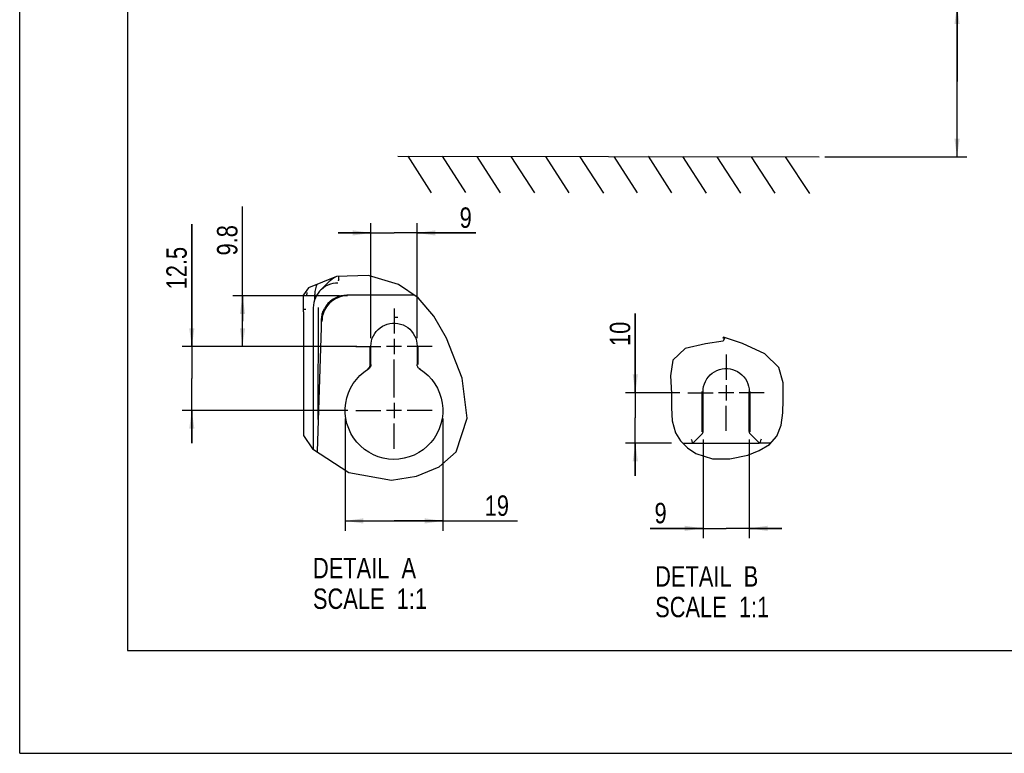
# Model space of a CAD drawing. Header units: inches. Extents: x 0 to 117, y 0 to 83.
# Tile 1 of 78: x 0 to 38, y 0 to 28. Entities that reach past the tile are written whole.
import ezdxf

# ---------------------------------------------------------------- set-up
doc = ezdxf.new("R2010")
doc.units = ezdxf.units.IN
doc.header["$LTSCALE"] = 6.431102
doc.header["$MEASUREMENT"] = 0
doc.linetypes.add('CENTER', pattern=[0.6, 0.375, -0.075, 0.075, -0.075])
doc.layers.get('0').update_dxf_attribs({"linetype": 'CONTINUOUS'})
doc.layers.add('DEFAULT_1', color=7, linetype='CENTER')
doc.styles.get("Standard").update_dxf_attribs({"font": 'txt', "width": 0.8})
doc.dimstyles.new('DIMSTYLE_1', dxfattribs={"dimtxt": 0.78125, "dimasz": 0.7, "dimexe": 0.18, "dimexo": 0.0625, "dimgap": 0.09, "dimtad": 1, "dimdec": 1, "dimzin": 4, "dimdsep": 46, "dimtxsty": 'STANDARD', "dimblk": '_FILLED', "dimblk1": '_FILLED', "dimblk2": '_FILLED', "dimcen": 0.09, "dimadec": 0, "dimazin": 0, "dimtfac": 1, "dimtdec": 1, "dimtofl": 0, "dimtmove": 0, "dimatfit": 3, "dimldrblk": '_FILLED', "dimfxl": 1, "dimtolj": 1, "dimtzin": 4, "dimarcsym": 0})
doc.dimstyles.new('DIMSTYLE_3', dxfattribs={"dimtxt": 0.78125, "dimasz": 0.7, "dimexe": 0.18, "dimexo": 0.0625, "dimgap": 0.09, "dimtad": 1, "dimdec": 0, "dimlfac": 0.2, "dimzin": 4, "dimdsep": 46, "dimtxsty": 'STANDARD', "dimblk": '_FILLED', "dimblk1": '_FILLED', "dimblk2": '_FILLED', "dimcen": 0.09, "dimadec": 0, "dimazin": 0, "dimtfac": 1, "dimtdec": 0, "dimtofl": 0, "dimtmove": 0, "dimatfit": 3, "dimldrblk": '_FILLED', "dimfxl": 1, "dimtolj": 1, "dimtzin": 4, "dimarcsym": 0})
doc.dimstyles.new('DIMSTYLE_4', dxfattribs={"dimtxt": 0.78125, "dimasz": 0.7, "dimexe": 0.18, "dimexo": 0.0625, "dimgap": 0.09, "dimtad": 1, "dimdec": 1, "dimlfac": 0.2, "dimzin": 4, "dimdsep": 46, "dimtxsty": 'STANDARD', "dimblk": '_FILLED', "dimblk1": '_FILLED', "dimblk2": '_FILLED', "dimcen": 0.09, "dimadec": 0, "dimazin": 0, "dimtfac": 1, "dimtdec": 1, "dimtofl": 0, "dimtmove": 0, "dimatfit": 3, "dimldrblk": '_FILLED', "dimfxl": 1, "dimtolj": 1, "dimtzin": 4, "dimarcsym": 0})

# ---------------------------------------------------------------- blocks, each defined once
blk = doc.blocks.new('_FILLED')
at = {"color": 0, "linetype": 'BYBLOCK'}
blk.add_solid([(0, 0), (-1, 0.143), (-1, -0.143)], dxfattribs=at)
blk = doc.blocks.new('*D1')
at = {"color": 7, "linetype": 'CONTINUOUS'}
for p, q in [((35.889, 25.726), (35.889, 34.062)), ((27.664, 28.618), (35.694, 28.618)), ((35.694, 28.618), (36.264, 28.618)), ((35.889, 28.618), (35.889, 25.726)), ((35.889, 22.834), (35.889, 25.726)), ((30.831, 22.834), (35.694, 22.834)), ((35.694, 22.834), (36.264, 22.834))]:
    blk.add_line(p, q, dxfattribs=at)
at = {"color": 7, "linetype": 'CONTINUOUS', "xscale": 0.7, "yscale": 0.7, "zscale": 0.7}
for p, rotation in [((35.889, 28.618), 90), ((35.889, 22.834), 270)]:
    blk.add_blockref('_FILLED', p, dxfattribs=dict(at, rotation=rotation))
at = {"color": 7, "linetype": 'CONTINUOUS', "insert": (34.913, 29.687), "char_height": 0.78125, "width": 9.375, "attachment_point": 1, "rotation": 90, "line_spacing_factor": 0.9}
blk.add_mtext('200 MIN\\PAIR SPACE INLET', dxfattribs=at)
blk = doc.blocks.new('*D8')
at = {"color": 7, "linetype": 'CONTINUOUS'}
for p, q in [((23.571, 13.805), (23.571, 16.844)), ((23.571, 16.844), (23.571, 12.84)), ((25.274, 13.805), (23.196, 13.805)), ((23.571, 10.624), (23.571, 12.84)), ((24.96, 11.874), (23.196, 11.874)), ((23.571, 11.874), (23.571, 10.624))]:
    blk.add_line(p, q, dxfattribs=at)
at = {"color": 7, "linetype": 'CONTINUOUS', "xscale": 0.7, "yscale": 0.7, "zscale": 0.7}
for p, rotation in [((23.571, 13.805), 270), ((23.571, 11.874), 90)]:
    blk.add_blockref('_FILLED', p, dxfattribs=dict(at, rotation=rotation))
at = {"color": 7, "linetype": 'CONTINUOUS', "insert": (22.594, 15.594), "char_height": 0.7812, "width": 1.25, "attachment_point": 1, "rotation": 90, "line_spacing_factor": 0.9}
blk.add_mtext('10', dxfattribs=at)
blk = doc.blocks.new('*D9')
at = {"color": 7, "linetype": 'CONTINUOUS'}
for p, q in [((26.163, 12.017), (26.163, 8.237)), ((27.935, 12.017), (27.935, 8.237)), ((26.163, 8.612), (24.146, 8.612)), ((24.146, 8.612), (27.049, 8.612)), ((29.185, 8.612), (27.049, 8.612)), ((27.935, 8.612), (29.185, 8.612))]:
    blk.add_line(p, q, dxfattribs=at)
at = {"color": 7, "linetype": 'CONTINUOUS', "xscale": 0.7, "yscale": 0.7, "zscale": 0.7}
blk.add_blockref('_FILLED', (26.163, 8.612), dxfattribs=at)
at = {"color": 7, "linetype": 'CONTINUOUS', "xscale": 0.7, "yscale": 0.7, "zscale": 0.7, "rotation": 180}
blk.add_blockref('_FILLED', (27.935, 8.612), dxfattribs=at)
at = {"color": 7, "linetype": 'CONTINUOUS', "insert": (24.771, 9.588), "char_height": 0.781, "width": 0.625, "attachment_point": 3, "line_spacing_factor": 0.9}
blk.add_mtext('9', dxfattribs=at)
blk = doc.blocks.new('*D10')
at = {"color": 7, "linetype": 'CONTINUOUS'}
for p, q in [((6.59, 15.576), (6.59, 20.262)), ((6.59, 20.262), (6.59, 14.35)), ((12.911, 15.576), (6.215, 15.576)), ((6.59, 11.875), (6.59, 14.35)), ((12.558, 13.125), (6.215, 13.125)), ((6.59, 13.125), (6.59, 11.875))]:
    blk.add_line(p, q, dxfattribs=at)
at = {"color": 7, "linetype": 'CONTINUOUS', "xscale": 0.7, "yscale": 0.7, "zscale": 0.7}
for p, rotation in [((6.59, 15.576), 270), ((6.59, 13.125), 90)]:
    blk.add_blockref('_FILLED', p, dxfattribs=dict(at, rotation=rotation))
at = {"color": 7, "linetype": 'CONTINUOUS', "insert": (5.614, 17.762), "char_height": 0.7812, "width": 2.5, "attachment_point": 1, "rotation": 90, "line_spacing_factor": 0.9}
blk.add_mtext('12.5', dxfattribs=at)
blk = doc.blocks.new('*D11')
at = {"color": 7, "linetype": 'CONTINUOUS'}
for p, q in [((8.531, 16.546), (8.531, 20.935)), ((12.243, 17.515), (8.156, 17.515)), ((8.531, 17.515), (8.531, 16.546)), ((8.531, 15.576), (8.531, 16.546)), ((12.911, 15.576), (8.156, 15.576))]:
    blk.add_line(p, q, dxfattribs=at)
at = {"color": 7, "linetype": 'CONTINUOUS', "xscale": 0.7, "yscale": 0.7, "zscale": 0.7}
for p, rotation in [((8.531, 17.515), 89.9979934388), ((8.531, 15.576), 269.9979934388)]:
    blk.add_blockref('_FILLED', p, dxfattribs=dict(at, rotation=rotation))
at = {"color": 7, "linetype": 'CONTINUOUS', "insert": (7.554, 19.06), "char_height": 0.7812, "width": 1.875, "attachment_point": 1, "rotation": 90, "line_spacing_factor": 0.9}
blk.add_mtext('9.8', dxfattribs=at)
blk = doc.blocks.new('*D12')
at = {"color": 7, "linetype": 'CONTINUOUS'}
for p, q in [((12.462, 12.813), (12.462, 8.522)), ((16.203, 12.813), (16.203, 8.522)), ((12.462, 8.897), (14.333, 8.897)), ((16.203, 8.897), (14.333, 8.897)), ((14.333, 8.897), (19.054, 8.897))]:
    blk.add_line(p, q, dxfattribs=at)
at = {"color": 7, "linetype": 'CONTINUOUS', "xscale": 0.7, "yscale": 0.7, "zscale": 0.7, "rotation": 180}
blk.add_blockref('_FILLED', (12.462, 8.897), dxfattribs=at)
at = {"color": 7, "linetype": 'CONTINUOUS', "xscale": 0.7, "yscale": 0.7, "zscale": 0.7}
blk.add_blockref('_FILLED', (16.203, 8.897), dxfattribs=at)
at = {"color": 7, "linetype": 'CONTINUOUS', "insert": (17.804, 9.874), "char_height": 0.7812, "width": 1.25, "attachment_point": 1, "line_spacing_factor": 0.9}
blk.add_mtext('19', dxfattribs=at)
blk = doc.blocks.new('*D13')
at = {"color": 7, "linetype": 'CONTINUOUS'}
for p, q in [((13.447, 15.898), (13.447, 20.298)), ((15.218, 15.898), (15.218, 20.298)), ((13.447, 19.923), (12.197, 19.923)), ((12.197, 19.923), (14.333, 19.923)), ((17.47, 19.923), (14.333, 19.923)), ((15.218, 19.923), (17.47, 19.923))]:
    blk.add_line(p, q, dxfattribs=at)
at = {"color": 7, "linetype": 'CONTINUOUS', "xscale": 0.7, "yscale": 0.7, "zscale": 0.7}
blk.add_blockref('_FILLED', (13.447, 19.923), dxfattribs=at)
at = {"color": 7, "linetype": 'CONTINUOUS', "xscale": 0.7, "yscale": 0.7, "zscale": 0.7, "rotation": 180}
blk.add_blockref('_FILLED', (15.218, 19.923), dxfattribs=at)
at = {"color": 7, "linetype": 'CONTINUOUS', "insert": (16.845, 20.9), "char_height": 0.781, "width": 0.625, "attachment_point": 1, "line_spacing_factor": 0.9}
blk.add_mtext('9', dxfattribs=at)

msp = doc.modelspace()

# ---------------------------------------------------------------- linework, layer by layer
at = {"color": 7, "linetype": 'CONTINUOUS'}
for p, q in [((0, 0), (0, 82.677)), ((4.134, 78.74), (4.134, 3.937)), ((14.472, 22.862), (30.613, 22.836)), ((14.862, 22.857), (15.761, 21.461)), ((16.175, 22.865), (17.074, 21.469)), ((17.502, 22.852), (18.401, 21.456)), ((18.806, 22.851), (19.705, 21.455)), ((20.126, 22.854), (21.025, 21.458)), ((21.453, 22.843), (22.352, 21.447)), ((22.746, 22.851), (23.645, 21.455)), ((24.062, 22.856), (24.961, 21.46)), ((25.379, 22.846), (26.278, 21.451)), ((26.696, 22.838), (27.595, 21.443)), ((28.01, 22.839), (28.909, 21.443)), ((29.314, 22.834), (30.245, 21.439)), ((12.133, 18.259), (11.057, 17.817)), ((11.961, 18.155), (11.885, 18.093)), ((12.044, 18.208), (11.961, 18.155)), ((12.132, 18.254), (12.044, 18.208)), ((13.358, 18.293), (12.133, 18.259)), ((12.148, 18.26), (12.135, 18.255)), ((12.216, 18.14), (12.216, 18.262)), ((14.51, 17.952), (13.358, 18.293)), ((11.057, 17.817), (10.862, 17.552)), ((11.849, 18.059), (11.518, 17.728)), ((11.885, 18.093), (11.849, 18.059)), ((15.256, 17.434), (14.51, 17.952)), ((10.862, 17.017), (10.862, 17.552)), ((11.008, 17.632), (11.01, 17.642)), ((11.302, 17.677), (11.295, 17.567)), ((11.295, 17.373), (11.295, 17.571)), ((15.108, 17.537), (12.53, 17.537)), ((15.856, 16.734), (15.256, 17.434)), ((10.864, 16.985), (10.863, 17.011)), ((10.864, 16.958), (10.864, 16.985)), ((11.24, 17.059), (11.231, 11.656)), ((11.429, 12.785), (11.435, 17.071)), ((10.865, 16.931), (10.864, 16.958)), ((10.865, 16.904), (10.864, 12.173)), ((10.865, 16.904), (10.865, 16.931)), ((14.374, 16.692), (14.476, 16.692)), ((16.348, 15.889), (15.856, 16.734)), ((11.54, 16.303), (11.39, 11.549)), ((11.541, 16.361), (11.54, 16.303)), ((11.543, 16.454), (11.541, 16.361)), ((11.544, 16.542), (11.543, 16.454)), ((14.332, 15.865), (14.332, 15.281)), ((16.942, 14.366), (16.348, 15.889)), ((26.945, 15.927), (26.918, 15.911)), ((26.918, 15.911), (26.962, 15.896)), ((26.983, 15.889), (26.94, 15.775)), ((27.679, 15.694), (26.945, 15.927)), ((26.962, 15.896), (26.983, 15.889)), ((13.42, 14.891), (13.42, 15.576)), ((13.447, 14.885), (13.447, 15.585)), ((14.625, 15.573), (14.04, 15.573)), ((15.218, 15.585), (15.218, 14.885)), ((15.245, 15.576), (15.245, 14.891)), ((25.479, 15.496), (25.007, 15.057)), ((26.255, 15.683), (25.479, 15.496)), ((26.94, 15.775), (26.255, 15.683)), ((28.531, 15.3), (27.679, 15.694)), ((29.066, 14.773), (28.531, 15.3)), ((13.328, 14.724), (13.353, 14.717)), ((15.337, 14.724), (15.312, 14.717)), ((25.007, 15.057), (24.912, 14.446)), ((29.232, 14.179), (29.066, 14.773)), ((17.138, 12.83), (16.942, 14.366)), ((24.912, 14.446), (24.955, 13.774)), ((27.049, 14.097), (27.049, 13.512)), ((29.229, 13.534), (29.232, 14.179)), ((24.955, 13.774), (24.962, 13.233)), ((26.137, 12.303), (26.137, 13.851)), ((26.163, 12.329), (26.163, 13.843)), ((27.341, 13.805), (26.756, 13.805)), ((27.935, 12.329), (27.935, 13.843)), ((27.961, 13.851), (27.961, 12.303)), ((14.332, 13.417), (14.332, 12.832)), ((24.962, 13.233), (24.984, 12.73)), ((29.213, 13.036), (29.229, 13.534)), ((14.625, 13.125), (14.04, 13.125)), ((16.707, 11.54), (17.138, 12.83)), ((29.153, 12.558), (29.213, 13.036)), ((24.984, 12.73), (25.108, 12.269)), ((28.989, 12.139), (29.153, 12.558)), ((10.864, 12.173), (11.215, 11.663)), ((25.108, 12.269), (25.303, 11.962)), ((25.769, 11.874), (26.12, 12.225)), ((27.978, 12.225), (28.328, 11.874)), ((28.703, 11.827), (28.989, 12.139)), ((25.303, 11.962), (25.574, 11.695)), ((25.392, 11.874), (28.317, 11.874)), ((25.574, 11.695), (25.893, 11.484)), ((28.317, 11.591), (28.703, 11.827)), ((28.746, 11.874), (28.328, 11.874)), ((11.215, 11.663), (12.604, 10.757)), ((16.056, 10.971), (16.707, 11.54)), ((25.893, 11.484), (26.523, 11.279)), ((27.195, 11.27), (27.877, 11.419)), ((27.877, 11.419), (28.317, 11.591)), ((15.195, 10.607), (16.056, 10.971)), ((26.523, 11.279), (27.195, 11.27)), ((12.604, 10.757), (14.241, 10.463)), ((14.241, 10.463), (15.195, 10.607)), ((4.134, 3.937), (112.795, 3.937)), ((0, 0), (116.929, 0))]:
    msp.add_line(p, q, dxfattribs=at)
for points in [[(12.216, 18.14), (12.216, 18.134), (12.212, 18.118), (12.205, 18.106), (12.197, 18.098), (12.192, 18.094), (12.189, 18.093), (12.189, 18.093)], [(11.373, 17.947), (11.35, 17.889), (11.32, 17.785), (11.302, 17.677)], [(11.518, 17.728), (11.484, 17.693), (11.422, 17.616), (11.368, 17.533)], [(11.714, 17.879), (11.631, 17.825), (11.554, 17.763), (11.518, 17.728)], [(11.991, 17.985), (11.895, 17.959), (11.803, 17.924), (11.714, 17.879)], [(12.187, 18.005), (12.088, 18), (11.991, 17.985)], [(10.997, 17.553), (10.998, 17.563), (11, 17.573), (11.001, 17.583)], [(11.001, 17.583), (11.002, 17.593), (11.003, 17.603), (11.005, 17.612), (11.006, 17.622), (11.008, 17.632)], [(11.368, 17.533), (11.323, 17.444), (11.287, 17.352), (11.261, 17.256), (11.246, 17.158), (11.24, 17.059)], [(12.53, 17.537), (12.413, 17.53), (12.299, 17.509), (12.187, 17.475), (12.081, 17.428), (11.981, 17.369), (11.888, 17.299), (11.804, 17.218), (11.731, 17.127), (11.668, 17.029)], [(12.556, 17.515), (12.46, 17.51), (12.364, 17.496), (12.271, 17.473), (12.18, 17.44), (12.093, 17.399), (12.01, 17.35), (11.933, 17.292), (11.861, 17.228), (11.796, 17.156)], [(10.862, 17.015), (10.862, 17.013), (10.862, 17.011), (10.862, 17.009)], [(10.961, 16.986), (10.944, 16.986), (10.928, 16.987), (10.912, 16.988), (10.898, 16.99), (10.886, 16.993), (10.876, 16.996), (10.869, 17), (10.864, 17.004), (10.862, 17.008)], [(11.796, 17.156), (11.751, 17.097), (11.71, 17.033), (11.674, 16.967), (11.643, 16.899), (11.618, 16.828), (11.598, 16.756), (11.584, 16.682), (11.575, 16.607), (11.572, 16.532)], [(11.579, 16.808), (11.586, 16.834), (11.594, 16.859), (11.603, 16.884), (11.612, 16.909), (11.622, 16.934), (11.633, 16.958), (11.644, 16.982), (11.656, 17.006), (11.668, 17.029)], [(11.579, 16.808), (11.572, 16.78), (11.566, 16.751), (11.56, 16.723), (11.555, 16.694), (11.552, 16.666), (11.549, 16.638), (11.546, 16.609), (11.545, 16.581), (11.544, 16.553)], [(13.447, 15.585), (13.454, 15.691), (13.471, 15.792), (13.501, 15.889), (13.542, 15.983), (13.594, 16.073), (13.655, 16.155), (13.724, 16.229), (13.803, 16.295), (13.887, 16.351), (13.978, 16.397), (14.076, 16.433), (14.175, 16.457), (14.277, 16.469), (14.381, 16.469), (14.483, 16.458), (14.582, 16.435), (14.68, 16.4), (14.772, 16.354), (14.857, 16.299), (14.937, 16.233), (15.007, 16.159), (15.069, 16.076), (15.122, 15.986), (15.164, 15.891), (15.193, 15.793), (15.212, 15.691), (15.218, 15.585)], [(13.199, 11.637), (13.046, 11.768), (12.907, 11.915), (12.785, 12.075), (12.681, 12.248), (12.596, 12.433), (12.531, 12.622), (12.488, 12.816), (12.466, 13.015), (12.464, 13.212), (12.484, 13.409), (12.526, 13.606), (12.587, 13.795), (12.669, 13.978), (12.772, 14.154), (12.892, 14.316), (13.028, 14.463), (13.182, 14.597), (13.372, 14.731)], [(15.293, 14.731), (15.484, 14.596), (15.639, 14.462), (15.775, 14.314), (15.895, 14.151), (15.998, 13.974), (16.08, 13.791), (16.141, 13.6), (16.182, 13.402), (16.201, 13.203), (16.199, 13.004), (16.175, 12.804), (16.13, 12.609), (16.063, 12.419), (15.975, 12.232), (15.869, 12.059), (15.745, 11.9), (15.603, 11.753), (15.448, 11.624), (15.281, 11.513), (15.101, 11.42), (14.914, 11.347), (14.72, 11.295), (14.519, 11.264), (14.319, 11.255), (14.119, 11.267), (13.92, 11.301), (13.728, 11.355), (13.543, 11.43), (13.364, 11.525), (13.199, 11.637)], [(13.328, 14.724), (13.346, 14.737), (13.362, 14.752), (13.377, 14.768), (13.39, 14.786), (13.401, 14.806), (13.409, 14.826), (13.415, 14.847), (13.419, 14.869), (13.42, 14.891)], [(13.447, 14.885), (13.445, 14.862), (13.442, 14.841), (13.435, 14.819), (13.427, 14.799), (13.416, 14.779), (13.403, 14.761), (13.388, 14.745), (13.372, 14.731)], [(15.293, 14.731), (15.277, 14.745), (15.262, 14.761), (15.249, 14.779), (15.238, 14.799), (15.23, 14.819), (15.223, 14.841), (15.22, 14.862), (15.218, 14.885)], [(26.163, 13.843), (26.17, 13.948), (26.188, 14.05), (26.217, 14.147), (26.258, 14.241), (26.31, 14.331), (26.371, 14.413), (26.44, 14.487), (26.519, 14.553), (26.603, 14.608), (26.695, 14.654), (26.792, 14.69), (26.892, 14.714), (26.993, 14.727), (27.097, 14.727), (27.199, 14.716), (27.298, 14.692), (27.396, 14.657), (27.488, 14.612), (27.573, 14.556), (27.653, 14.49), (27.724, 14.417), (27.785, 14.334), (27.838, 14.243), (27.88, 14.148), (27.91, 14.051), (27.928, 13.949), (27.935, 13.843)], [(26.163, 12.329), (26.162, 12.316), (26.161, 12.303), (26.158, 12.291), (26.154, 12.279), (26.149, 12.267), (26.143, 12.255), (26.136, 12.244), (26.128, 12.234), (26.12, 12.225)], [(27.978, 12.225), (27.969, 12.234), (27.961, 12.244), (27.954, 12.255), (27.948, 12.267), (27.943, 12.279), (27.94, 12.291), (27.937, 12.303), (27.935, 12.316), (27.935, 12.329)], [(25.708, 12.022), (25.719, 11.996), (25.73, 11.971), (25.739, 11.947), (25.748, 11.926)], [(25.748, 11.926), (25.761, 11.893), (25.766, 11.883), (25.768, 11.876), (25.769, 11.874)], [(28.349, 11.926), (28.336, 11.893), (28.332, 11.883), (28.329, 11.876), (28.328, 11.874)], [(28.389, 12.022), (28.379, 11.995), (28.368, 11.97), (28.358, 11.947), (28.349, 11.926)]]:
    msp.add_lwpolyline(points, dxfattribs=at)
at = {"layer": 'DEFAULT_1', "color": 7, "linetype": 'CENTER'}
for p, q in [((14.332, 17.035), (14.332, 16.073)), ((12.871, 15.573), (13.832, 15.573)), ((15.794, 15.573), (14.832, 15.573)), ((27.049, 15.266), (27.049, 14.305)), ((14.332, 13.625), (14.332, 15.073)), ((25.587, 13.805), (26.549, 13.805)), ((28.51, 13.805), (27.549, 13.805)), ((27.049, 12.343), (27.049, 13.305)), ((12.871, 13.125), (13.832, 13.125)), ((15.794, 13.125), (14.832, 13.125)), ((14.332, 11.663), (14.332, 12.625))]:
    msp.add_line(p, q, dxfattribs=at)

# ---------------------------------------------------------------- texts
at = {"color": 7, "linetype": 'CONTINUOUS', "char_height": 0.7812, "width": 6.25, "attachment_point": 1, "line_spacing_factor": 0.9}
for s, insert in [('DETAIL  A\\PSCALE  1:1', (11.229, 7.482)), ('DETAIL  B\\PSCALE  1:1', (24.331, 7.164))]:
    msp.add_mtext(s, dxfattribs=dict(at, insert=insert))

# ---------------------------------------------------------------- dimensions: what is measured, and where the dimension line sits
at = {"color": 7, "linetype": 'CONTINUOUS'}
dim = msp.add_linear_dim(base=(35.889, 28.618), p1=(30.831, 22.834), p2=(27.664, 28.618), angle=90, text='200 MIN\\PAIR SPACE INLET', dimstyle='DIMSTYLE_1', dxfattribs=at)
dim.commit()
dim.dimension.update_dxf_attribs({"geometry": '*D1', "text_midpoint": (35.889, 34.375), "dimtype": 160})
for base, p1, p2, angle, dimstyle, picture, middle in [((8.531, 17.515), (12.911, 15.576), (12.243, 17.515), 89.998, 'DIMSTYLE_4', '*D11', (7.945, 19.997)), ((6.59, 15.576), (12.558, 13.125), (12.911, 15.576), 90, 'DIMSTYLE_4', '*D10', (6.004, 19.012)), ((23.571, 11.874), (25.274, 13.805), (24.96, 11.874), 270, 'DIMSTYLE_3', '*D8', (22.985, 16.219))]:
    dim = msp.add_linear_dim(base=base, p1=p1, p2=p2, angle=angle, dimstyle=dimstyle, dxfattribs=at)
    dim.commit()
    dim.dimension.update_dxf_attribs({"geometry": picture, "text_midpoint": middle, "dimtype": 160})
for base, p1, p2, picture, middle in [((15.218, 19.923), (13.447, 15.898), (15.218, 15.898), '*D13', (17.158, 20.509)), ((16.203, 8.897), (12.462, 12.813), (16.203, 12.813), '*D12', (18.429, 9.483)), ((27.935, 8.612), (26.163, 12.017), (27.935, 12.017), '*D9', (23.834, 9.198))]:
    dim = msp.add_linear_dim(base=base, p1=p1, p2=p2, dimstyle='DIMSTYLE_4', dxfattribs=at)
    dim.commit()
    dim.dimension.update_dxf_attribs({"geometry": picture, "text_midpoint": middle, "dimtype": 160})

doc.saveas('drawing.dxf')
